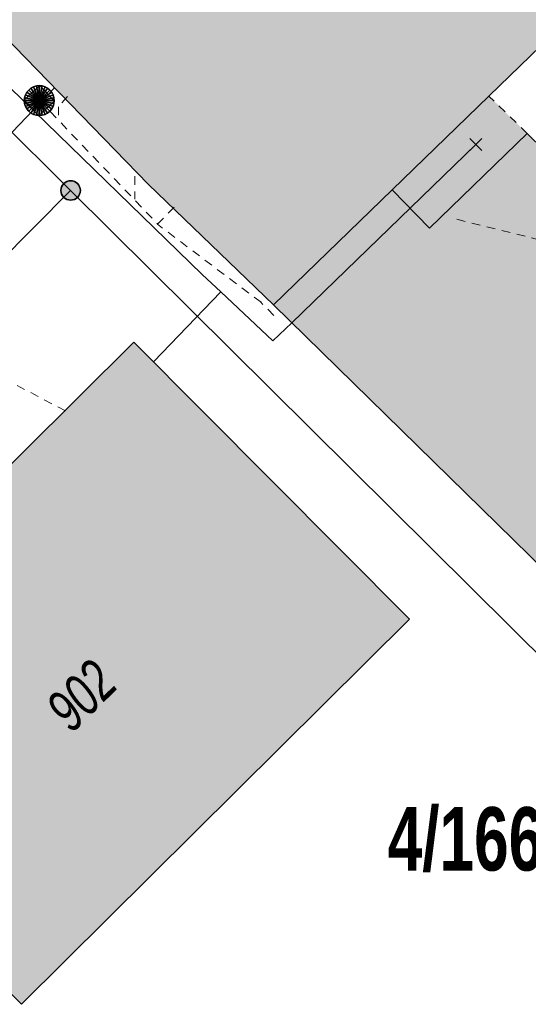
# Model space of a CAD drawing. Header units: metres. Extents: x 2695560 to 2696939, y 1260529 to 1262050.
# Tile 178 of 256: x 2695729 to 2695741, y 1260967 to 1260990. Entities that reach past the tile are written whole.
import ezdxf

# ---------------------------------------------------------------- set-up
doc = ezdxf.new("R2010")
doc.units = ezdxf.units.M
doc.linetypes.add('AUSGEZOGEN', pattern=[0])
doc.linetypes.add('VERDECKT2_S2', pattern=[0.36, 0.2, -0.16])
for name, color, linetype in [('XR$1$AV_Flächen (EO)', 7, 'AUSGEZOGEN'), ('XR$1$AV_Gebäudeflächen (BB)', 7, 'AUSGEZOGEN'), ('XR$1$AV_Gebäudeflächen (EO)', 7, 'AUSGEZOGEN'), ('XR$1$AV_Grenzpunkte', 7, 'AUSGEZOGEN'), ('XR$1$AV_Grundstück-Nr.', 7, 'AUSGEZOGEN'), ('XR$1$AV_Linien (BB)', 7, 'AUSGEZOGEN'), ('XR$1$AV_Linien (EO)', 7, 'AUSGEZOGEN'), ('XR$1$AV_Versicherung-Nr.', 7, 'AUSGEZOGEN'), ('XR$1$AW_LK_Schachtdeckel', 24, 'AUSGEZOGEN'), ('XR$1$Liegenschaftsgrenzen', 7, 'AUSGEZOGEN'), ('XR$1$PFAV', 255, 'AUSGEZOGEN'), ('XR$1$PFAW', 255, 'AUSGEZOGEN')]:
    doc.layers.add(name, color=color, linetype=linetype)
for name, color, linetype, lineweight in [('XR$2$ABW-Linie-M-ungenau-tot', 6, 'AUSGEZOGEN', 18), ('XR$2$ABW-Linie-R-ungenau', 4, 'VERDECKT2_S2', 18), ('XR$2$ABW-Punkt', 6, 'AUSGEZOGEN', 18), ('XR$2$KOM-Linie-U-genau', 91, 'AUSGEZOGEN', 18), ('XR$2$KOM-Punkt-U', 91, 'AUSGEZOGEN', 18)]:
    doc.layers.add(name, color=color, linetype=linetype, lineweight=lineweight)
doc.styles.add('ARIAL', font='arial.ttf')

# ---------------------------------------------------------------- blocks, each defined once
blk = doc.blocks.new('BAV15')
at = {"layer": 'XR$1$PFAV', "transparency": 33554687}
blk.add_hatch(color=7, dxfattribs=at).paths.add_polyline_path([(0.5, 0), (0.49, 0.101), (0.459, 0.197), (0.41, 0.286), (0.344, 0.362), (0.264, 0.424), (0.174, 0.469), (0.076, 0.494), (-0.025, 0.499), (-0.125, 0.484), (-0.22, 0.449), (-0.306, 0.395), (-0.379, 0.326), (-0.437, 0.243), (-0.477, 0.15), (-0.497, 0.051), (-0.497, -0.051), (-0.477, -0.15), (-0.437, -0.243), (-0.379, -0.326), (-0.306, -0.395), (-0.22, -0.449), (-0.125, -0.484), (-0.025, -0.499), (0.076, -0.494), (0.174, -0.469), (0.264, -0.424), (0.344, -0.362), (0.41, -0.286), (0.459, -0.197), (0.49, -0.101)])
at = {"color": 7, "transparency": 33554687}
for start, end in [(90, 270), (270, 90)]:
    blk.add_arc((0, 0), 0.5, start, end, dxfattribs=at)
at = {"layer": 'XR$1$PFAV', "transparency": 33554687}
blk.add_circle((0, 0), 0.5, dxfattribs=at)
blk = doc.blocks.new('BAW2089')
at = {"layer": 'XR$1$PFAW', "transparency": 33554687}
blk.add_hatch(color=7, dxfattribs=at).paths.add_polyline_path([(-0.5, 0.5), (-0.5, -0.5), (0.5, -0.5), (0.5, 0.5)])
at = {"transparency": 33554687}
blk.add_lwpolyline([(-0.5, 0.5), (0.5, 0.5), (0.5, -0.5), (-0.5, -0.5), (-0.5, 0.5)], close=True, dxfattribs=at)
at = {"layer": 'XR$1$PFAW', "transparency": 33554687}
blk.add_lwpolyline([(-0.5, 0.5), (0.5, 0.5), (0.5, -0.5), (-0.5, -0.5), (-0.5, 0.5)], close=True, dxfattribs=at)
blk = doc.blocks.new('KOM-UNBEKANNT-U')
at = {"layer": 'XR$2$KOM-Punkt-U', "linetype": 'AUSGEZOGEN', "lineweight": 20, "transparency": 33554687}
for p, q in [((0, 0, 2500), (-141, 141, 2500)), ((-141, -141, 2500), (0, 0, 2500)), ((0, 0, 2500), (141, 141, 2500)), ((141, -141, 2500), (0, 0, 2500))]:
    blk.add_line(p, q, dxfattribs=at)
blk = doc.blocks.new('ABW-EINLAUFSCHACHT_RUND')
at = {"layer": 'XR$2$ABW-Linie-M-ungenau-tot', "linetype": 'AUSGEZOGEN', "lineweight": 25, "transparency": 33554687}
for points in [[(-147, 29, 2500), (0, 0, 2500), (-150, 0, 2500)], [(-147, 29), (0, 0), (-150, 0)], [(-147, 29, 2500), (-147, 29), (-150, 0), (-150, 0, 2500)], [(-150, 0, 2500), (0, 0, 2500), (-147, -29, 2500)], [(-150, 0), (0, 0), (-147, -29)], [(-150, 0, 2500), (-150, 0), (-147, -29), (-147, -29, 2500)], [(-139, 57, 2500), (0, 0, 2500), (-147, 29, 2500)], [(-139, 57), (0, 0), (-147, 29)], [(-139, 57, 2500), (-139, 57), (-147, 29), (-147, 29, 2500)], [(-147, -29, 2500), (0, 0, 2500), (-139, -57, 2500)], [(-147, -29), (0, 0), (-139, -57)], [(-125, 83, 2500), (0, 0, 2500), (-139, 57, 2500)], [(-125, 83), (0, 0), (-139, 57)], [(-125, 83, 2500), (-125, 83), (-139, 57), (-139, 57, 2500)], [(-139, -57, 2500), (0, 0, 2500), (-125, -83, 2500)], [(-139, -57), (0, 0), (-125, -83)], [(-106, 106, 2500), (0, 0, 2500), (-125, 83, 2500)], [(-106, 106), (0, 0), (-125, 83)], [(-106, 106, 2500), (-106, 106), (-125, 83), (-125, 83, 2500)], [(-125, -83, 2500), (0, 0, 2500), (-106, -106, 2500)], [(-125, -83), (0, 0), (-106, -106)], [(-83, 125, 2500), (0, 0, 2500), (-106, 106, 2500)], [(-83, 125), (0, 0), (-106, 106)], [(-83, 125, 2500), (-83, 125), (-106, 106), (-106, 106, 2500)], [(-106, -106, 2500), (0, 0, 2500), (-83, -125, 2500)], [(-106, -106), (0, 0), (-83, -125)], [(-57, 139, 2500), (0, 0, 2500), (-83, 125, 2500)], [(-57, 139), (0, 0), (-83, 125)], [(-57, 139, 2500), (-57, 139), (-83, 125), (-83, 125, 2500)], [(-83, -125, 2500), (0, 0, 2500), (-57, -139, 2500)], [(-83, -125), (0, 0), (-57, -139)], [(-29, 147, 2500), (0, 0, 2500), (-57, 139, 2500)], [(-29, 147), (0, 0), (-57, 139)], [(-29, 147, 2500), (-29, 147), (-57, 139), (-57, 139, 2500)], [(-57, -139, 2500), (0, 0, 2500), (-29, -147, 2500)], [(-57, -139), (0, 0), (-29, -147)], [(0, 150, 2500), (0, 0, 2500), (-29, 147, 2500)], [(0, 150), (0, 0), (-29, 147)], [(0, 150, 2500), (0, 150), (-29, 147), (-29, 147, 2500)], [(-29, -147, 2500), (0, 0, 2500), (0, -150, 2500)], [(-29, -147), (0, 0), (0, -150)], [(29, 147, 2500), (0, 0, 2500), (0, 150, 2500)], [(29, 147), (0, 0), (0, 150)], [(29, 147, 2500), (29, 147), (0, 150), (0, 150, 2500)], [(57, 139, 2500), (0, 0, 2500), (29, 147, 2500)], [(57, 139), (0, 0), (29, 147)], [(83, 125, 2500), (0, 0, 2500), (57, 139, 2500)], [(83, 125), (0, 0), (57, 139)], [(106, 106, 2500), (0, 0, 2500), (83, 125, 2500)], [(106, 106), (0, 0), (83, 125)], [(125, 83, 2500), (0, 0, 2500), (106, 106, 2500)], [(125, 83), (0, 0), (106, 106)], [(139, 57, 2500), (0, 0, 2500), (125, 83, 2500)], [(139, 57), (0, 0), (125, 83)], [(147, 29, 2500), (0, 0, 2500), (139, 57, 2500)], [(147, 29), (0, 0), (139, 57)], [(150, 0, 2500), (0, 0, 2500), (147, 29, 2500)], [(150, 0), (0, 0), (147, 29)], [(0, -150, 2500), (0, 0, 2500), (29, -147, 2500)], [(29, -147, 2500), (0, 0, 2500), (57, -139, 2500)], [(57, -139, 2500), (0, 0, 2500), (83, -125, 2500)], [(83, -125, 2500), (0, 0, 2500), (106, -106, 2500)], [(106, -106, 2500), (0, 0, 2500), (125, -83, 2500)], [(125, -83, 2500), (0, 0, 2500), (139, -57, 2500)], [(139, -57, 2500), (0, 0, 2500), (147, -29, 2500)], [(147, -29, 2500), (0, 0, 2500), (150, 0, 2500)], [(0, -150), (0, 0), (29, -147)], [(29, -147), (0, 0), (57, -139)], [(57, -139), (0, 0), (83, -125)], [(83, -125), (0, 0), (106, -106)], [(106, -106), (0, 0), (125, -83)], [(125, -83), (0, 0), (139, -57)], [(139, -57), (0, 0), (147, -29)], [(147, -29), (0, 0), (150, 0)], [(57, 139, 2500), (57, 139), (29, 147), (29, 147, 2500)], [(83, 125, 2500), (83, 125), (57, 139), (57, 139, 2500)], [(106, 106, 2500), (106, 106), (83, 125), (83, 125, 2500)], [(125, 83, 2500), (125, 83), (106, 106), (106, 106, 2500)], [(139, 57, 2500), (139, 57), (125, 83), (125, 83, 2500)], [(147, 29, 2500), (147, 29), (139, 57), (139, 57, 2500)], [(150, 0, 2500), (150, 0), (147, 29), (147, 29, 2500)], [(147, -29, 2500), (147, -29), (150, 0), (150, 0, 2500)], [(-147, -29, 2500), (-147, -29), (-139, -57), (-139, -57, 2500)], [(-139, -57, 2500), (-139, -57), (-125, -83), (-125, -83, 2500)], [(-125, -83, 2500), (-125, -83), (-106, -106), (-106, -106, 2500)], [(-106, -106, 2500), (-106, -106), (-83, -125), (-83, -125, 2500)], [(-83, -125, 2500), (-83, -125), (-57, -139), (-57, -139, 2500)], [(-57, -139, 2500), (-57, -139), (-29, -147), (-29, -147, 2500)], [(-29, -147, 2500), (-29, -147), (0, -150), (0, -150, 2500)], [(0, -150, 2500), (0, -150), (29, -147), (29, -147, 2500)], [(29, -147, 2500), (29, -147), (57, -139), (57, -139, 2500)], [(57, -139, 2500), (57, -139), (83, -125), (83, -125, 2500)], [(83, -125, 2500), (83, -125), (106, -106), (106, -106, 2500)], [(106, -106, 2500), (106, -106), (125, -83), (125, -83, 2500)], [(125, -83, 2500), (125, -83), (139, -57), (139, -57, 2500)], [(139, -57, 2500), (139, -57), (147, -29), (147, -29, 2500)]]:
    blk.add_3dface(points, dxfattribs=at)
blk = doc.blocks.new('ABW-DECKEL')
at = {"layer": 'XR$2$ABW-Punkt', "linetype": 'AUSGEZOGEN', "lineweight": 25, "transparency": 33554687}
for points in [[(-247, 247, 2500), (0, 0, 2500), (-291, 194, 2500)], [(-247, 247), (0, 0), (-291, 194)], [(-247, 247, 2500), (-247, 247), (-291, 194), (-291, 194, 2500)], [(-194, 291, 2500), (0, 0, 2500), (-247, 247, 2500)], [(-194, 291), (0, 0), (-247, 247)], [(-194, 291, 2500), (-194, 291), (-247, 247), (-247, 247, 2500)], [(-134, 323, 2500), (0, 0, 2500), (-194, 291, 2500)], [(-134, 323), (0, 0), (-194, 291)], [(-134, 323, 2500), (-134, 323), (-194, 291), (-194, 291, 2500)], [(-68, 343, 2500), (0, 0, 2500), (-134, 323, 2500)], [(-68, 343), (0, 0), (-134, 323)], [(-68, 343, 2500), (-68, 343), (-134, 323), (-134, 323, 2500)], [(0, 350, 2500), (0, 0, 2500), (-68, 343, 2500)], [(0, 350), (0, 0), (-68, 343)], [(0, 350, 2500), (0, 350), (-68, 343), (-68, 343, 2500)], [(68, 343, 2500), (0, 0, 2500), (0, 350, 2500)], [(68, 343), (0, 0), (0, 350)], [(68, 343, 2500), (68, 343), (0, 350), (0, 350, 2500)], [(134, 323, 2500), (0, 0, 2500), (68, 343, 2500)], [(134, 323), (0, 0), (68, 343)], [(194, 291, 2500), (0, 0, 2500), (134, 323, 2500)], [(194, 291), (0, 0), (134, 323)], [(247, 247, 2500), (0, 0, 2500), (194, 291, 2500)], [(247, 247), (0, 0), (194, 291)], [(291, 194, 2500), (0, 0, 2500), (247, 247, 2500)], [(291, 194), (0, 0), (247, 247)], [(134, 323, 2500), (134, 323), (68, 343), (68, 343, 2500)], [(194, 291, 2500), (194, 291), (134, 323), (134, 323, 2500)], [(247, 247, 2500), (247, 247), (194, 291), (194, 291, 2500)], [(291, 194, 2500), (291, 194), (247, 247), (247, 247, 2500)], [(-343, 68, 2500), (0, 0, 2500), (-350, 0, 2500)], [(-343, 68), (0, 0), (-350, 0)], [(-343, 68, 2500), (-343, 68), (-350, 0), (-350, 0, 2500)], [(-350, 0, 2500), (0, 0, 2500), (-343, -68, 2500)], [(-350, 0), (0, 0), (-343, -68)], [(-323, 134, 2500), (0, 0, 2500), (-343, 68, 2500)], [(-323, 134), (0, 0), (-343, 68)], [(-323, 134, 2500), (-323, 134), (-343, 68), (-343, 68, 2500)], [(-343, -68, 2500), (0, 0, 2500), (-323, -134, 2500)], [(-343, -68), (0, 0), (-323, -134)], [(-291, 194, 2500), (0, 0, 2500), (-323, 134, 2500)], [(-291, 194), (0, 0), (-323, 134)], [(-291, 194, 2500), (-291, 194), (-323, 134), (-323, 134, 2500)], [(-323, -134, 2500), (0, 0, 2500), (-291, -194, 2500)], [(-323, -134), (0, 0), (-291, -194)], [(-291, -194, 2500), (0, 0, 2500), (-247, -247, 2500)], [(-291, -194), (0, 0), (-247, -247)], [(-247, -247, 2500), (0, 0, 2500), (-194, -291, 2500)], [(-247, -247), (0, 0), (-194, -291)], [(-194, -291, 2500), (0, 0, 2500), (-134, -323, 2500)], [(-194, -291), (0, 0), (-134, -323)], [(-134, -323, 2500), (0, 0, 2500), (-68, -343, 2500)], [(-134, -323), (0, 0), (-68, -343)], [(-68, -343, 2500), (0, 0, 2500), (0, -350, 2500)], [(-68, -343), (0, 0), (0, -350)], [(323, 134, 2500), (0, 0, 2500), (291, 194, 2500)], [(323, 134), (0, 0), (291, 194)], [(343, 68, 2500), (0, 0, 2500), (323, 134, 2500)], [(343, 68), (0, 0), (323, 134)], [(350, 0, 2500), (0, 0, 2500), (343, 68, 2500)], [(350, 0), (0, 0), (343, 68)], [(0, -350, 2500), (0, 0, 2500), (68, -343, 2500)], [(68, -343, 2500), (0, 0, 2500), (134, -323, 2500)], [(134, -323, 2500), (0, 0, 2500), (194, -291, 2500)], [(194, -291, 2500), (0, 0, 2500), (247, -247, 2500)], [(247, -247, 2500), (0, 0, 2500), (291, -194, 2500)], [(291, -194, 2500), (0, 0, 2500), (323, -134, 2500)], [(323, -134, 2500), (0, 0, 2500), (343, -68, 2500)], [(343, -68, 2500), (0, 0, 2500), (350, 0, 2500)], [(0, -350), (0, 0), (68, -343)], [(68, -343), (0, 0), (134, -323)], [(134, -323), (0, 0), (194, -291)], [(194, -291), (0, 0), (247, -247)], [(247, -247), (0, 0), (291, -194)], [(291, -194), (0, 0), (323, -134)], [(323, -134), (0, 0), (343, -68)], [(343, -68), (0, 0), (350, 0)], [(323, 134, 2500), (323, 134), (291, 194), (291, 194, 2500)], [(343, 68, 2500), (343, 68), (323, 134), (323, 134, 2500)], [(350, 0, 2500), (350, 0), (343, 68), (343, 68, 2500)], [(-350, 0, 2500), (-350, 0), (-343, -68), (-343, -68, 2500)], [(-343, -68, 2500), (-343, -68), (-323, -134), (-323, -134, 2500)], [(-323, -134, 2500), (-323, -134), (-291, -194), (-291, -194, 2500)], [(-291, -194, 2500), (-291, -194), (-247, -247), (-247, -247, 2500)], [(247, -247, 2500), (247, -247), (291, -194), (291, -194, 2500)], [(291, -194, 2500), (291, -194), (323, -134), (323, -134, 2500)], [(323, -134, 2500), (323, -134), (343, -68), (343, -68, 2500)], [(343, -68, 2500), (343, -68), (350, 0), (350, 0, 2500)], [(-247, -247, 2500), (-247, -247), (-194, -291), (-194, -291, 2500)], [(-194, -291, 2500), (-194, -291), (-134, -323), (-134, -323, 2500)], [(-134, -323, 2500), (-134, -323), (-68, -343), (-68, -343, 2500)], [(-68, -343, 2500), (-68, -343), (0, -350), (0, -350, 2500)], [(0, -350, 2500), (0, -350), (68, -343), (68, -343, 2500)], [(68, -343, 2500), (68, -343), (134, -323), (134, -323, 2500)], [(134, -323, 2500), (134, -323), (194, -291), (194, -291, 2500)], [(194, -291, 2500), (194, -291), (247, -247), (247, -247, 2500)]]:
    blk.add_3dface(points, dxfattribs=at)

msp = doc.modelspace()

# ---------------------------------------------------------------- hatches: boundary and pattern name
at = {"layer": 'XR$1$AV_Gebäudeflächen (BB)', "true_color": 0xd2d2d2, "transparency": 33554687}
for points in [[(2695746.54, 1260971.17), (2695749.08, 1260968.7), (2695749.156, 1260968.795), (2695754.138, 1260973.87), (2695751.586, 1260976.354), (2695744.656, 1260983.125), (2695741.044, 1260986.653), (2695740.643, 1260987.044), (2695738.36, 1260984.826), (2695737.488, 1260985.725), (2695739.749, 1260987.918), (2695741.443, 1260989.561), (2695727.839, 1261003.806), (2695727.403, 1261003.391), (2695727.438, 1261003.355), (2695721.31, 1260997.523), (2695721.276, 1260997.56), (2695720.84, 1260997.145), (2695731.802, 1260985.848), (2695734.717, 1260983.038), (2695746.676, 1260971.31)], [(2695722.396, 1260973.152), (2695728.835, 1260966.678), (2695737.893, 1260975.687), (2695731.454, 1260982.161)]]:
    msp.add_hatch(color=254, dxfattribs=at).paths.add_polyline_path(points)
at = {"layer": 'XR$1$AV_Gebäudeflächen (EO)', "true_color": 0xebebeb, "transparency": 33554687}
msp.add_hatch(color=7, dxfattribs=at).paths.add_polyline_path([(2695738.36, 1260984.826), (2695740.643, 1260987.044), (2695739.749, 1260987.918), (2695737.488, 1260985.725)])

# ---------------------------------------------------------------- linework, layer by layer
at = {"layer": 'XR$1$AV_Flächen (EO)', "color": 7, "linetype": 'VERDECKT2_S2', "transparency": 33554687}
msp.add_line((2695740.643, 1260987.044), (2695739.749, 1260987.918), dxfattribs=at)
at = {"layer": 'XR$1$AV_Flächen (EO)', "color": 7, "linetype": 'AUSGEZOGEN', "transparency": 33554687}
msp.add_line((2695738.36, 1260984.826), (2695740.643, 1260987.044), dxfattribs=at)
msp.add_lwpolyline([(2695739.749, 1260987.918), (2695737.488, 1260985.725), (2695738.36, 1260984.826)], dxfattribs=at)
at = {"layer": 'XR$1$AV_Linien (BB)', "color": 7, "linetype": 'AUSGEZOGEN', "transparency": 33554687}
for points in [[(2695720.84, 1260997.145), (2695721.276, 1260997.56), (2695721.31, 1260997.523), (2695727.438, 1261003.355), (2695727.403, 1261003.391), (2695727.839, 1261003.806), (2695741.443, 1260989.561), (2695739.749, 1260987.918), (2695737.488, 1260985.725), (2695738.36, 1260984.826), (2695740.643, 1260987.044), (2695741.044, 1260986.653)], [(2695746.54, 1260971.17), (2695746.676, 1260971.31), (2695734.717, 1260983.038), (2695731.802, 1260985.848), (2695720.84, 1260997.145)]]:
    msp.add_lwpolyline(points, dxfattribs=at)
msp.add_lwpolyline([(2695722.396, 1260973.152), (2695731.454, 1260982.161), (2695737.893, 1260975.687), (2695728.835, 1260966.678), (2695722.396, 1260973.152)], close=True, dxfattribs=at)
at = {"layer": 'XR$1$AV_Linien (EO)', "color": 7, "linetype": 'AUSGEZOGEN', "transparency": 33554687}
msp.add_line((2695737.488, 1260985.725), (2695734.717, 1260983.038), dxfattribs=at)
at = {"layer": 'XR$1$Liegenschaftsgrenzen', "color": 7, "linetype": 'AUSGEZOGEN', "transparency": 33554687}
for p, q in [((2695718.71, 1260996.91), (2695729.98, 1260985.71)), ((2695729.98, 1260985.71), (2695719.04, 1260974.69)), ((2695729.98, 1260985.71), (2695745.6, 1260970.19))]:
    msp.add_line(p, q, dxfattribs=at)
at = {"layer": 'XR$2$ABW-Linie-R-ungenau', "linetype": 'VERDECKT2_S2', "transparency": 33554687}
for p, q in [((2695729.258, 1260987.811), (2695732.011, 1260984.925)), ((2695731.477, 1260986.045), (2695731.477, 1260985.507)), ((2695732.006, 1260984.922), (2695732.452, 1260985.376)), ((2695734.427, 1260983.094), (2695732.007, 1260984.921)), ((2695729.861, 1260980.554), (2695724.304, 1260983.471)), ((2695734.723, 1260982.787), (2695734.417, 1260983.104))]:
    msp.add_line(p, q, dxfattribs=at)
for points in [[(2695729.907, 1260987.907), (2695729.698, 1260987.667), (2695729.698, 1260987.344)], [(2695739.002, 1260985.035), (2695746.652, 1260983.125), (2695746.832, 1260983.263), (2695746.848, 1260983.514), (2695746.535, 1260983.939)]]:
    msp.add_lwpolyline(points, dxfattribs=at)
at = {"layer": 'XR$2$KOM-Linie-U-genau', "linetype": 'AUSGEZOGEN', "transparency": 33554687}
for p, q in [((2695727.27, 1260989.37), (2695733.049, 1260983.748)), ((2695720.377, 1260978.448), (2695729.605, 1260988.112)), ((2695735.146, 1260982.618), (2695739.442, 1260986.784)), ((2695733.049, 1260983.748), (2695733.485, 1260983.337)), ((2695733.485, 1260983.337), (2695731.912, 1260981.7)), ((2695733.485, 1260983.337), (2695734.704, 1260982.19)), ((2695734.704, 1260982.19), (2695735.146, 1260982.618))]:
    msp.add_line(p, q, dxfattribs=at)

# ---------------------------------------------------------------- block references
at = {"layer": 'XR$1$AV_Grenzpunkte', "color": 7, "linetype": 'AUSGEZOGEN', "lineweight": -3, "transparency": 33554687, "xscale": 0.4549999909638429, "yscale": 0.4549999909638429}
msp.add_blockref('BAV15', (2695729.98, 1260985.71), dxfattribs=at)
at = {"layer": 'XR$1$AW_LK_Schachtdeckel', "color": 24, "linetype": 'AUSGEZOGEN', "lineweight": -3, "transparency": 33554687, "xscale": 0.5000000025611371, "yscale": 0.5000000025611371, "rotation": 312.526593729}
msp.add_blockref('BAW2089', (2695729.248, 1260987.811), dxfattribs=at)
at = {"layer": 'XR$2$ABW-Punkt', "color": 6, "linetype": 'AUSGEZOGEN', "lineweight": 18, "transparency": 33554687, "xscale": 0.001, "yscale": 0.001, "zscale": 0.001, "rotation": 360}
for name in ['ABW-DECKEL', 'ABW-EINLAUFSCHACHT_RUND']:
    msp.add_blockref(name, (2695729.248, 1260987.811), dxfattribs=at)
at = {"layer": 'XR$2$KOM-Punkt-U', "color": 91, "linetype": 'AUSGEZOGEN', "lineweight": 18, "transparency": 33554687, "xscale": 0.001, "yscale": 0.001, "zscale": 0.001}
msp.add_blockref('KOM-UNBEKANNT-U', (2695739.442, 1260986.784), dxfattribs=at)

# ---------------------------------------------------------------- texts
at = {"layer": 'XR$1$AV_Grundstück-Nr.', "color": 7, "transparency": 33554687, "insert": (2695739.606, 1260970.526), "char_height": 1.48491, "width": 4.98214, "attachment_point": 5, "style": 'ARIAL'}
msp.add_mtext('\\A1;{\\fArial|i0|b1;\\H1.484908;\\W0.700000;\\C7;4/1667}\\P', dxfattribs=at)
at = {"layer": 'XR$1$AV_Versicherung-Nr.', "color": 7, "transparency": 33554687, "insert": (2695730.233, 1260973.898), "char_height": 0.96842, "width": 1.93301, "attachment_point": 5, "rotation": 44.8452, "style": 'ARIAL'}
msp.add_mtext('\\A1;{\\fArial|i1|b0;\\H0.968418;\\W0.700000;\\C7;902}\\P', dxfattribs=at)

doc.saveas('drawing.dxf')
